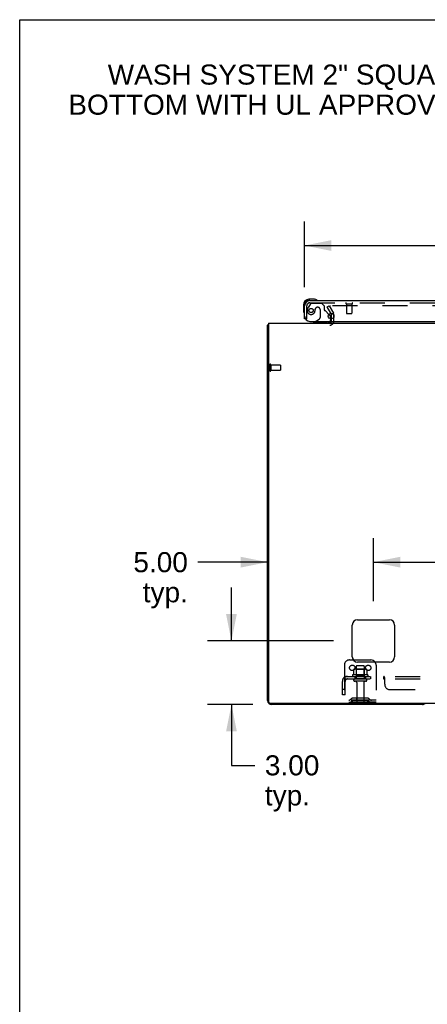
# Model space of a CAD drawing. Header units: inches. Extents: x 0 to 215, y 0 to 139.
# Tile 6 of 14: x 0 to 19, y 92 to 139. Entities that reach past the tile are written whole.
import ezdxf

# ---------------------------------------------------------------- set-up
doc = ezdxf.new("R2010")
doc.units = ezdxf.units.IN
doc.header["$LTSCALE"] = 11.804375
doc.header["$MEASUREMENT"] = 0
doc.linetypes.add('HIDDEN', pattern=[0.2, 0.1, -0.1])
doc.layers.get('0').update_dxf_attribs({"linetype": 'CONTINUOUS'})
for name, color, linetype in [('DEFAULT_2', 8, 'HIDDEN'), ('DIMENSIONS', 7, 'CONTINUOUS'), ('DOOR_ASSEMBLY', 7, 'CONTINUOUS'), ('SUBPANEL', 7, 'CONTINUOUS')]:
    doc.layers.add(name, color=color, linetype=linetype)
doc.styles.get("Standard").update_dxf_attribs({"font": 'arial.ttf'})
doc.dimstyles.new('DIMSTYLE_1', dxfattribs={"dimtxt": 0.946875, "dimasz": 1.2625, "dimexe": 0.09, "dimexo": 0.07, "dimgap": 0.0375, "dimtad": 0, "dimtih": 1, "dimtoh": 1, "dimzin": 4, "dimdsep": 46, "dimtxsty": 'Standard', "dimblk": '_FILLED', "dimblk1": '_FILLED', "dimblk2": '_FILLED', "dimcen": 0.09, "dimadec": 3, "dimazin": 1, "dimtfac": 1, "dimtdec": 3, "dimtofl": 0, "dimtmove": 0, "dimatfit": 3, "dimldrblk": '_FILLED', "dimfxl": 0, "dimtolj": 1, "dimtzin": 4, "dimarcsym": 0})

# ---------------------------------------------------------------- blocks, each defined once
blk = doc.blocks.new('_FILLED')
at = {"color": 0, "linetype": 'ByBlock'}
blk.add_solid([(0, 0), (-1, 0.2), (-1, -0.2)], dxfattribs=at)
blk = doc.blocks.new('*D8')
at = {"layer": 'DIMENSIONS', "color": 2, "linetype": 'Continuous'}
for p, q in [((13.452, 126.258), (13.452, 129.355)), ((49.64, 126.258), (49.64, 129.355)), ((13.452, 128.219), (27.253, 128.219)), ((49.64, 128.219), (35.839, 128.219))]:
    blk.add_line(p, q, dxfattribs=at)
at = {"layer": 'DIMENSIONS', "color": 2, "linetype": 'Continuous', "xscale": 1.2625, "yscale": 1.2625, "zscale": 1.2625, "rotation": 180}
blk.add_blockref('_FILLED', (13.452, 128.219), dxfattribs=at)
at = {"layer": 'DIMENSIONS', "color": 2, "linetype": 'Continuous', "xscale": 1.2625, "yscale": 1.2625, "zscale": 1.2625}
blk.add_blockref('_FILLED', (49.64, 128.219), dxfattribs=at)
at = {"layer": 'DIMENSIONS', "color": 2, "linetype": 'Continuous', "insert": (31.546, 128.693), "char_height": 0.9469, "width": 7.63836, "attachment_point": 2, "line_spacing_factor": 0.9}
blk.add_mtext('36.19 DOOR', dxfattribs=at)
blk = doc.blocks.new('*D10')
at = {"layer": 'DIMENSIONS', "color": 2, "linetype": 'Continuous'}
for p, q in [((9.997, 109.563), (9.997, 112.088)), ((14.819, 109.563), (8.861, 109.563)), ((11.008, 106.563), (8.861, 106.563)), ((9.997, 106.563), (9.997, 103.692)), ((9.997, 103.692), (11.102, 103.692))]:
    blk.add_line(p, q, dxfattribs=at)
at = {"layer": 'DIMENSIONS', "color": 2, "linetype": 'Continuous', "xscale": 1.2625, "yscale": 1.2625, "zscale": 1.2625}
for p, rotation in [((9.997, 109.563), 270), ((9.997, 106.563), 90)]:
    blk.add_blockref('_FILLED', p, dxfattribs=dict(at, rotation=rotation))
at = {"layer": 'DIMENSIONS', "color": 2, "linetype": 'Continuous', "insert": (11.575, 104.166), "char_height": 0.9469, "width": 2.57311, "attachment_point": 1, "line_spacing_factor": 0.9}
blk.add_mtext('3.00\\Ptyp.', dxfattribs=at)
blk = doc.blocks.new('*D11')
at = {"layer": 'DIMENSIONS', "color": 2, "linetype": 'Continuous'}
for p, q in [((16.702, 111.446), (16.702, 114.415)), ((11.702, 113.279), (8.415, 113.279)), ((16.702, 113.279), (19.227, 113.279))]:
    blk.add_line(p, q, dxfattribs=at)
at = {"layer": 'DIMENSIONS', "color": 2, "linetype": 'Continuous', "xscale": 1.2625, "yscale": 1.2625, "zscale": 1.2625}
blk.add_blockref('_FILLED', (11.702, 113.279), dxfattribs=at)
at = {"layer": 'DIMENSIONS', "color": 2, "linetype": 'Continuous', "xscale": 1.2625, "yscale": 1.2625, "zscale": 1.2625, "rotation": 180}
blk.add_blockref('_FILLED', (16.702, 113.279), dxfattribs=at)
at = {"layer": 'DIMENSIONS', "color": 2, "linetype": 'Continuous', "insert": (7.941, 113.752), "char_height": 0.9469, "width": 2.57311, "attachment_point": 3, "line_spacing_factor": 0.9}
blk.add_mtext('5.00\\Ptyp.', dxfattribs=at)
blk = doc.blocks.new('*D12')
at = {"layer": 'DIMENSIONS', "color": 2, "linetype": 'Continuous'}
for p, q in [((16.702, 111.446), (16.702, 114.415)), ((46.952, 111.446), (46.952, 114.415)), ((16.702, 113.279), (29.699, 113.279)), ((46.952, 113.279), (33.955, 113.279))]:
    blk.add_line(p, q, dxfattribs=at)
at = {"layer": 'DIMENSIONS', "color": 2, "linetype": 'Continuous', "xscale": 1.2625, "yscale": 1.2625, "zscale": 1.2625, "rotation": 180}
blk.add_blockref('_FILLED', (16.702, 113.279), dxfattribs=at)
at = {"layer": 'DIMENSIONS', "color": 2, "linetype": 'Continuous', "xscale": 1.2625, "yscale": 1.2625, "zscale": 1.2625}
blk.add_blockref('_FILLED', (46.952, 113.279), dxfattribs=at)
at = {"layer": 'DIMENSIONS', "color": 2, "linetype": 'Continuous', "insert": (31.827, 113.752), "char_height": 0.9469, "width": 3.30878, "attachment_point": 2, "line_spacing_factor": 0.9}
blk.add_mtext('30.25', dxfattribs=at)

msp = doc.modelspace()

# ---------------------------------------------------------------- linework, layer by layer
at = {"color": 7, "linetype": 'Continuous'}
for p, q in [((0, 0), (0, 138.875)), ((0, 138.875), (214.625, 138.875)), ((11.754, 124.459), (11.702, 124.459)), ((15.749, 108.667), (16.577, 108.667))]:
    msp.add_line(p, q, dxfattribs=at)
at = {"color": 3, "linetype": 'Continuous'}
for p, q in [((14.695, 125.024), (14.719, 124.983)), ((11.754, 124.563), (11.754, 106.675)), ((11.754, 124.563), (51.9, 124.563)), ((14.723, 124.76), (14.723, 124.967)), ((11.702, 106.752), (11.702, 124.459)), ((15.702, 108.813), (15.702, 110.313)), ((15.952, 110.563), (17.452, 110.563)), ((17.702, 110.313), (17.702, 108.813)), ((17.452, 108.563), (15.952, 108.563)), ((51.84, 106.615), (11.814, 106.615)), ((19.013, 106.563), (11.891, 106.563))]:
    msp.add_line(p, q, dxfattribs=at)
for points in [[(11.719, 124.475), (11.717, 124.474), (11.714, 124.473), (11.712, 124.471), (11.709, 124.47), (11.707, 124.468), (11.706, 124.466), (11.704, 124.465), (11.703, 124.463), (11.703, 124.461), (11.702, 124.46), (11.702, 124.459)], [(11.743, 124.491), (11.741, 124.489), (11.739, 124.487), (11.737, 124.485), (11.734, 124.483), (11.731, 124.482), (11.728, 124.48), (11.725, 124.478), (11.719, 124.475)]]:
    msp.add_lwpolyline(points, dxfattribs=at)
for centre, radius, start, end in [((14.69, 124.967), 0.033, 0, 30), ((14.638, 124.648), 0.085, 270, 355.9511), ((11.891, 124.374), 0.189, 136.4873, 141.7194), ((15.952, 110.313), 0.25, 90, 180), ((17.452, 110.313), 0.25, 0, 90), ((15.952, 108.813), 0.25, 180, 270), ((17.452, 108.813), 0.25, 270, 360), ((11.891, 106.752), 0.189, 180, 270), ((11.814, 106.675), 0.06, 180, 270), ((19.013, 106.752), 0.189, 270, 313.513)]:
    msp.add_arc(centre, radius, start, end, dxfattribs=at)
at = {"color": 7, "linetype": 'Continuous'}
msp.add_arc((16.577, 108.417), 0.25, 35.7557, 90, dxfattribs=at)
at = {"layer": 'DEFAULT_2', "color": 8, "linetype": 'HIDDEN'}
for p, q in [((14.523, 125.323), (14.613, 125.375)), ((14.695, 125.024), (14.523, 125.323)), ((14.613, 125.375), (14.809, 125.035)), ((48.996, 125.375), (14.659, 125.375)), ((14.723, 124.648), (14.723, 124.76)), ((14.827, 124.648), (14.827, 124.967)), ((11.806, 122.601), (11.806, 122.317)), ((11.849, 122.601), (11.849, 122.317)), ((11.849, 122.583), (12.296, 122.583)), ((11.849, 122.335), (12.296, 122.335)), ((12.306, 122.573), (12.306, 122.345)), ((15.327, 108.417), (15.327, 106.667)), ((15.577, 108.667), (15.749, 108.667)), ((15.89, 108.362), (15.89, 107.767)), ((16.235, 108.392), (15.92, 108.392)), ((16.265, 108.362), (16.265, 107.767)), ((16.827, 108.417), (16.827, 106.667)), ((16.433, 107.962), (15.721, 107.962)), ((15.743, 107.892), (16.411, 107.892)), ((15.758, 108.206), (15.758, 107.988)), ((16.333, 108.228), (15.822, 108.228)), ((15.894, 108.208), (15.874, 108.228)), ((15.894, 107.912), (15.874, 107.892)), ((15.894, 107.912), (15.894, 108.208)), ((16.261, 108.208), (15.894, 108.208)), ((16.261, 107.912), (15.894, 107.912)), ((16.261, 108.208), (16.281, 108.228)), ((16.261, 107.912), (16.261, 108.208)), ((16.261, 107.912), (16.281, 107.892)), ((16.396, 108.206), (16.396, 107.988)), ((16.335, 107.767), (15.82, 107.767)), ((16.335, 107.657), (15.82, 107.657)), ((15.912, 107.594), (15.912, 106.697)), ((16.242, 107.594), (16.242, 106.697)), ((16.418, 106.861), (15.737, 106.861)), ((15.902, 106.861), (15.902, 106.757)), ((16.252, 106.861), (16.252, 106.757)), ((16.827, 106.771), (15.327, 106.771)), ((16.827, 106.667), (15.327, 106.667)), ((15.67, 106.839), (15.602, 106.79)), ((15.731, 106.755), (15.663, 106.706)), ((16.418, 106.757), (15.737, 106.757)), ((16.424, 106.755), (16.492, 106.706)), ((16.484, 106.839), (16.552, 106.79))]:
    msp.add_line(p, q, dxfattribs=at)
for points in [[(14.659, 125.375), (14.657, 125.375), (14.655, 125.375), (14.653, 125.374), (14.651, 125.374), (14.649, 125.373), (14.647, 125.372), (14.646, 125.371), (14.644, 125.37), (14.643, 125.368), (14.642, 125.367), (14.641, 125.365), (14.64, 125.364), (14.639, 125.362), (14.639, 125.36), (14.639, 125.359), (14.639, 125.358)], [(14.639, 125.358), (14.639, 125.357), (14.639, 125.355), (14.64, 125.353), (14.64, 125.352), (14.641, 125.35)], [(15.758, 107.988), (15.758, 107.987), (15.758, 107.986), (15.758, 107.985), (15.757, 107.984), (15.757, 107.983), (15.757, 107.983), (15.756, 107.982), (15.756, 107.982), (15.756, 107.981), (15.755, 107.981), (15.755, 107.981), (15.755, 107.98), (15.754, 107.98), (15.754, 107.98), (15.754, 107.98), (15.754, 107.98), (15.753, 107.979), (15.753, 107.979)], [(15.764, 108.215), (15.763, 108.215), (15.762, 108.214), (15.76, 108.212), (15.76, 108.211), (15.759, 108.209), (15.759, 108.208), (15.758, 108.206)], [(16.39, 108.215), (16.392, 108.215), (16.393, 108.214), (16.394, 108.212), (16.395, 108.211), (16.396, 108.209), (16.396, 108.208), (16.396, 108.206)], [(16.401, 107.979), (16.401, 107.979), (16.401, 107.98), (16.401, 107.98), (16.4, 107.98), (16.4, 107.98), (16.4, 107.98), (16.4, 107.981), (16.399, 107.981), (16.399, 107.981), (16.399, 107.982), (16.398, 107.982), (16.398, 107.983), (16.397, 107.983), (16.397, 107.984), (16.397, 107.985), (16.396, 107.986), (16.396, 107.987), (16.396, 107.988)]]:
    msp.add_lwpolyline(points, dxfattribs=at)
for centre in [(15.702, 108.292), (16.452, 108.292)]:
    msp.add_circle(centre, 0.128, dxfattribs=at)
for centre, radius, start, end in [((14.69, 124.967), 0.137, 0, 30), ((14.638, 124.648), 0.189, 270, 360), ((11.828, 122.601), 0.0215, 0, 180), ((11.828, 122.317), 0.0215, 180, 360), ((12.296, 122.573), 0.01, 0, 90), ((12.296, 122.345), 0.01, 270, 360), ((15.577, 108.417), 0.25, 90, 180), ((15.92, 108.362), 0.03, 90, 180), ((16.235, 108.362), 0.03, 0, 90), ((16.577, 108.417), 0.25, 0, 35.7557), ((15.743, 107.93), 0.0384, 124.4497, 270), ((16.077, 107.361), 0.698, 117.6814, 120.6631), ((15.822, 108.086), 0.141, 90, 113.95), ((16.333, 108.086), 0.141, 66.05, 90), ((16.077, 107.361), 0.698, 59.3369, 62.3186), ((16.411, 107.93), 0.0384, 270, 55.5503), ((15.82, 107.712), 0.055, 90, 270), ((15.85, 107.594), 0.0625, 0, 90), ((16.305, 107.594), 0.0625, 90, 180), ((16.335, 107.712), 0.055, 270, 90), ((15.737, 106.747), 0.114, 90, 125.7539), ((16.418, 106.747), 0.114, 54.2461, 90), ((15.541, 106.875), 0.104, 270, 305.7539), ((15.541, 106.875), 0.208, 270, 305.7539), ((15.737, 106.747), 0.01, 90, 125.7539), ((15.942, 106.697), 0.03, 180, 270), ((16.212, 106.697), 0.03, 270, 360), ((16.418, 106.747), 0.01, 54.2461, 90), ((16.613, 106.875), 0.208, 234.2461, 270), ((16.613, 106.875), 0.104, 234.2461, 270)]:
    msp.add_arc(centre, radius, start, end, dxfattribs=at)
at = {"layer": 'DOOR_ASSEMBLY', "color": 8, "linetype": 'HIDDEN'}
for p, q in [((13.732, 125.462), (13.631, 125.318)), ((13.699, 125.517), (49.393, 125.517)), ((13.797, 125.496), (14.248, 125.496)), ((14.374, 125.37), (14.248, 125.496)), ((15.414, 125.474), (15.698, 125.474)), ((15.432, 125.474), (15.432, 125.027)), ((15.68, 125.474), (15.68, 125.027)), ((13.556, 124.767), (13.556, 125.374)), ((13.953, 125.206), (13.953, 125.217)), ((14.084, 125.304), (14.051, 125.304)), ((14.182, 125.206), (14.182, 124.826)), ((14.374, 125.37), (14.374, 125.191)), ((14.595, 124.97), (14.433, 125.132)), ((15.442, 125.017), (15.67, 125.017)), ((13.556, 124.767), (13.486, 124.767)), ((14.524, 124.563), (13.894, 124.563)), ((13.963, 124.642), (14.132, 124.74)), ((14.681, 124.76), (14.681, 124.72))]:
    msp.add_line(p, q, dxfattribs=at)
at = {"layer": 'DOOR_ASSEMBLY', "color": 7, "linetype": 'Continuous'}
for p, q in [((13.912, 125.681), (13.655, 125.681)), ((13.699, 125.621), (13.655, 125.621)), ((13.95, 125.678), (13.912, 125.681)), ((13.392, 125.418), (13.392, 125.161)), ((13.392, 125.161), (13.395, 125.123)), ((13.486, 124.767), (13.452, 124.767)), ((13.963, 124.642), (13.894, 124.602)), ((13.894, 124.563), (13.894, 124.602)), ((14.595, 124.97), (14.652, 124.913)), ((14.681, 124.842), (14.681, 124.76))]:
    msp.add_line(p, q, dxfattribs=at)
at = {"layer": 'DOOR_ASSEMBLY', "color": 3, "linetype": 'Continuous'}
for p, q in [((13.699, 125.621), (49.393, 125.621)), ((13.452, 124.767), (13.452, 125.374)), ((13.702, 124.642), (49.62, 124.642))]:
    msp.add_line(p, q, dxfattribs=at)
at = {"layer": 'DOOR_ASSEMBLY', "color": 8, "linetype": 'HIDDEN'}
msp.add_circle((13.756, 125.154), 0.101, dxfattribs=at)
at = {"layer": 'DOOR_ASSEMBLY', "color": 3, "linetype": 'Continuous'}
msp.add_circle((14.702, 124.892), 0.133, dxfattribs=at)
at = {"layer": 'DOOR_ASSEMBLY', "color": 7, "linetype": 'Continuous'}
for centre, radius, start, end in [((13.655, 125.418), 0.263, 90, 180), ((13.655, 125.418), 0.203, 90, 180), ((13.912, 125.431), 0.25, 59.1101, 90), ((14.032, 125.636), 0.015, 270, 353.6204), ((14.032, 125.632), 0.015, 6.3796, 59.1101), ((13.642, 125.161), 0.25, 180, 210.8899), ((13.441, 125.041), 0.015, 210.8899, 263.6204), ((13.437, 125.041), 0.015, 276.3796, 360), ((14.524, 124.72), 0.157, 270, 330.1697), ((14.581, 124.842), 0.1, 0, 45)]:
    msp.add_arc(centre, radius, start, end, dxfattribs=at)
at = {"layer": 'DOOR_ASSEMBLY', "color": 3, "linetype": 'Continuous'}
for centre, radius, start, end in [((13.699, 125.374), 0.246, 90, 180), ((13.702, 124.892), 0.25, 180, 270)]:
    msp.add_arc(centre, radius, start, end, dxfattribs=at)
at = {"layer": 'DOOR_ASSEMBLY', "color": 8, "linetype": 'HIDDEN'}
for centre, radius, start, end in [((13.699, 125.374), 0.142, 90, 180), ((13.797, 125.417), 0.079, 90, 144.9), ((15.414, 125.495), 0.0215, 90, 270), ((15.698, 125.495), 0.0215, 270, 90), ((13.756, 125.154), 0.187, 163.1561, 342.1518), ((13.946, 125.096), 0.386, 144.9, 163.1561), ((13.56, 125.217), 0.393, 342.0702, 358.3401), ((14.051, 125.206), 0.098, 90, 180), ((14.084, 125.206), 0.098, 0, 90), ((14.413, 125.191), 0.039, 180, 248.3904), ((14.362, 125.061), 0.1, 45, 68.3904), ((15.442, 125.027), 0.01, 180, 270), ((15.67, 125.027), 0.01, 270, 360), ((14.082, 124.826), 0.1, 300.092, 360), ((14.524, 124.72), 0.157, 330.1697, 360)]:
    msp.add_arc(centre, radius, start, end, dxfattribs=at)
at = {"layer": 'SUBPANEL', "color": 8, "linetype": 'HIDDEN'}
for p, q in [((15.32, 107.838), (15.399, 107.741)), ((15.359, 107.767), (15.359, 107.892)), ((15.359, 107.892), (48.296, 107.892)), ((15.827, 107.892), (15.827, 107.767)), ((16.327, 107.892), (16.327, 107.767)), ((16.556, 107.892), (16.556, 107.767)), ((16.837, 107.892), (16.837, 107.767)), ((17.198, 107.767), (17.198, 107.892)), ((17.21, 107.884), (17.208, 107.886)), ((17.234, 107.838), (17.232, 107.84)), ((17.234, 107.517), (17.234, 107.838)), ((15.234, 107.017), (15.234, 107.655)), ((15.359, 107.767), (48.296, 107.767)), ((15.359, 107.017), (15.359, 107.655)), ((17.2, 107.767), (17.198, 107.767)), ((17.203, 107.765), (17.201, 107.766)), ((17.205, 107.763), (17.204, 107.764)), ((17.218, 107.747), (17.216, 107.749)), ((17.225, 107.741), (17.224, 107.742)), ((17.228, 107.741), (17.227, 107.741)), ((15.359, 107.267), (15.234, 107.267)), ((15.359, 107.017), (15.234, 107.017)), ((17.484, 107.267), (21.359, 107.267))]:
    msp.add_line(p, q, dxfattribs=at)
for points in [[(15.32, 107.838), (15.322, 107.84), (15.324, 107.842), (15.326, 107.845), (15.328, 107.848), (15.33, 107.851), (15.332, 107.855), (15.334, 107.858), (15.335, 107.862)], [(15.335, 107.862), (15.338, 107.869), (15.34, 107.872), (15.341, 107.876), (15.343, 107.879), (15.344, 107.881), (15.346, 107.884), (15.348, 107.886), (15.35, 107.888), (15.352, 107.89), (15.354, 107.891), (15.355, 107.891), (15.357, 107.892), (15.359, 107.892)], [(15.382, 107.763), (15.382, 107.763), (15.381, 107.763), (15.381, 107.763), (15.381, 107.763), (15.381, 107.764), (15.38, 107.764), (15.38, 107.765), (15.38, 107.765), (15.379, 107.766), (15.379, 107.767), (15.379, 107.767), (15.378, 107.768), (15.378, 107.768), (15.378, 107.769), (15.377, 107.77), (15.377, 107.77), (15.377, 107.771), (15.376, 107.772), (15.376, 107.772), (15.376, 107.773), (15.375, 107.774), (15.375, 107.775), (15.375, 107.775), (15.374, 107.776), (15.374, 107.777), (15.373, 107.778), (15.373, 107.779), (15.373, 107.779), (15.372, 107.78), (15.372, 107.781), (15.372, 107.782), (15.371, 107.783), (15.371, 107.784), (15.37, 107.785), (15.37, 107.786), (15.37, 107.786), (15.369, 107.787), (15.369, 107.788), (15.369, 107.789), (15.368, 107.79), (15.368, 107.791), (15.367, 107.792), (15.367, 107.793), (15.367, 107.794), (15.366, 107.796), (15.366, 107.797), (15.365, 107.798), (15.365, 107.799), (15.365, 107.8), (15.364, 107.801), (15.364, 107.802), (15.364, 107.803), (15.363, 107.805), (15.363, 107.806), (15.363, 107.807), (15.362, 107.808), (15.362, 107.809), (15.362, 107.81), (15.361, 107.811), (15.361, 107.812), (15.361, 107.813), (15.361, 107.814), (15.36, 107.815), (15.36, 107.816), (15.36, 107.817), (15.36, 107.818), (15.36, 107.819), (15.359, 107.82), (15.359, 107.821), (15.359, 107.822), (15.359, 107.823), (15.359, 107.824), (15.359, 107.824), (15.359, 107.825), (15.359, 107.826), (15.358, 107.826), (15.358, 107.826)], [(15.358, 107.826), (15.358, 107.826), (15.358, 107.826), (15.358, 107.826), (15.358, 107.826), (15.358, 107.826), (15.358, 107.826), (15.358, 107.825), (15.359, 107.825), (15.359, 107.824), (15.359, 107.823)], [(17.208, 107.886), (17.206, 107.888), (17.205, 107.89), (17.203, 107.891), (17.201, 107.891), (17.2, 107.892), (17.198, 107.892)], [(17.203, 107.891), (17.201, 107.891), (17.2, 107.892)], [(17.217, 107.872), (17.215, 107.876), (17.213, 107.879), (17.212, 107.881), (17.21, 107.884)], [(17.22, 107.866), (17.218, 107.869), (17.217, 107.872)], [(17.232, 107.84), (17.23, 107.842), (17.229, 107.845), (17.227, 107.848), (17.226, 107.851), (17.224, 107.855), (17.223, 107.858), (17.22, 107.866)], [(15.386, 107.749), (15.382, 107.752), (15.38, 107.754), (15.378, 107.756), (15.376, 107.758), (15.373, 107.76), (15.371, 107.762), (15.369, 107.763), (15.366, 107.764), (15.364, 107.765), (15.362, 107.766), (15.36, 107.767), (15.359, 107.767)], [(15.379, 107.766), (15.379, 107.766), (15.379, 107.765), (15.38, 107.765), (15.38, 107.764), (15.381, 107.764), (15.381, 107.764), (15.381, 107.763), (15.381, 107.763), (15.381, 107.763), (15.382, 107.763), (15.382, 107.763)], [(15.399, 107.741), (15.399, 107.741), (15.398, 107.741), (15.397, 107.741), (15.396, 107.741), (15.395, 107.741), (15.394, 107.742), (15.393, 107.743), (15.391, 107.744), (15.389, 107.745), (15.388, 107.747), (15.386, 107.749)], [(17.207, 107.762), (17.205, 107.763), (17.204, 107.764), (17.203, 107.765), (17.201, 107.766), (17.2, 107.767), (17.198, 107.767)], [(17.21, 107.758), (17.208, 107.76), (17.207, 107.762)], [(17.214, 107.752), (17.211, 107.756), (17.21, 107.758)], [(17.216, 107.749), (17.215, 107.75), (17.214, 107.752)], [(17.222, 107.743), (17.221, 107.744), (17.219, 107.745), (17.218, 107.747)], [(17.234, 107.741), (17.232, 107.741), (17.23, 107.741), (17.228, 107.741), (17.227, 107.741), (17.225, 107.741), (17.224, 107.742), (17.222, 107.743), (17.221, 107.744), (17.219, 107.745)], [(17.234, 107.741), (17.232, 107.741), (17.23, 107.741)]]:
    msp.add_lwpolyline(points, dxfattribs=at)
for centre, radius, start, end in [((15.471, 107.655), 0.237, 90, 180), ((15.471, 107.655), 0.112, 90, 180), ((17.484, 107.517), 0.25, 180, 270)]:
    msp.add_arc(centre, radius, start, end, dxfattribs=at)

# ---------------------------------------------------------------- texts
at = {"layer": 'DIMENSIONS', "color": 2, "linetype": 'Continuous', "insert": (19.823, 136.759), "char_height": 0.94688, "width": 34.98862, "attachment_point": 2, "line_spacing_factor": 0.9}
msp.add_mtext('WASH SYSTEM 2" SQUARE DRAIN HOLES IN THE\\PBOTTOM WITH UL APPROVED HOLE SEALS PROVIDED', dxfattribs=at)

# ---------------------------------------------------------------- dimensions: what is measured, and where the dimension line sits
at = {"layer": 'DIMENSIONS', "color": 2, "linetype": 'Continuous'}
for base, p1, p2, angle, text, picture, middle in [((13.452, 128.219), (49.64, 126.188), (13.452, 126.188), 180, '<> DOOR', '*D8', (31.546, 128.219)), ((9.997, 109.563), (8.791, 106.563), (14.889, 109.563), 90, '<>\\Ptyp.', '*D10', (12.862, 102.982))]:
    dim = msp.add_linear_dim(base=base, p1=p1, p2=p2, angle=angle, text=text, dimstyle='DIMSTYLE_1', dxfattribs=at)
    dim.commit()
    dim.dimension.update_dxf_attribs({"geometry": picture, "text_midpoint": middle, "dimtype": 160})
dim = msp.add_linear_dim(base=(16.702, 113.279), p1=(11.702, 106.752), p2=(16.702, 111.376), text='<>\\Ptyp.', dimstyle='DIMSTYLE_1', dxfattribs=at)
dim.commit()
dim.dimension.update_dxf_attribs({"geometry": '*D11', "text_midpoint": (6.655, 112.569), "dimtype": 160})
dim = msp.add_linear_dim(base=(46.952, 113.279), p1=(16.702, 111.376), p2=(46.952, 111.376), dimstyle='DIMSTYLE_1', dxfattribs=at)
dim.commit()
dim.dimension.update_dxf_attribs({"geometry": '*D12', "text_midpoint": (31.829, 113.273), "dimtype": 160})

doc.saveas('drawing.dxf')
